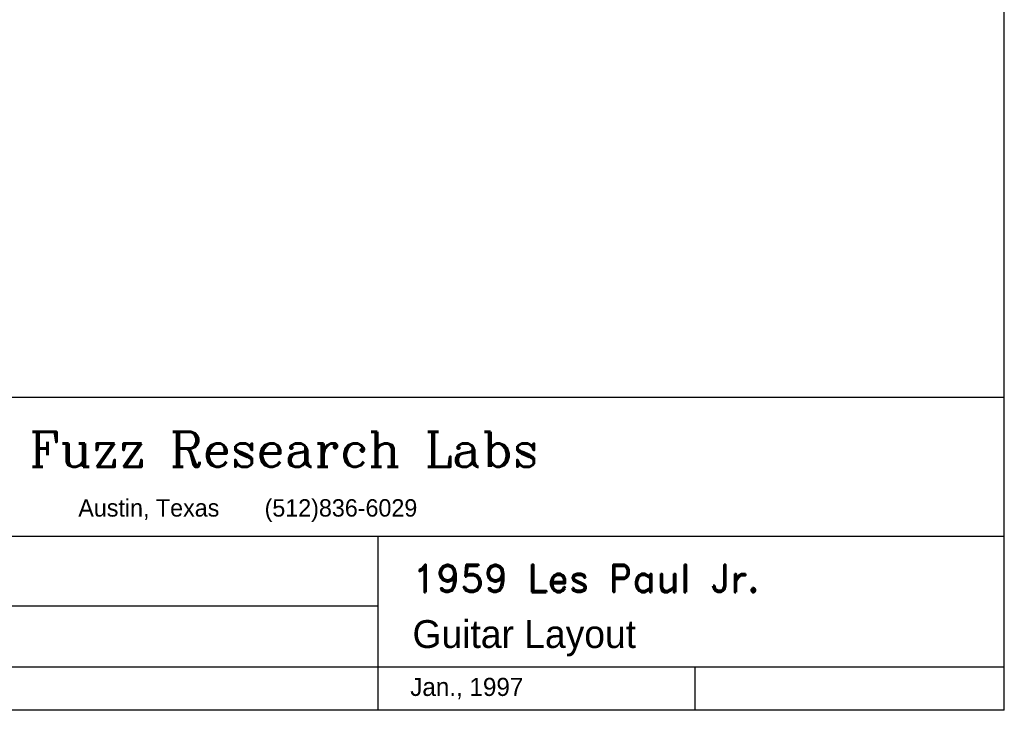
# Model space of a CAD drawing. Extents: x 0.2 to 41.2, y 0.2 to 29.2.
# Tile 7 of 9: x 34.2 to 41.2, y 0.2 to 5.2. Entities that reach past the tile are written whole.
import ezdxf

# ---------------------------------------------------------------- set-up
doc = ezdxf.new("R2010")
doc.units = 0
doc.layers.get('0').update_dxf_attribs({"linetype": 'CONTINUOUS'})
doc.layers.add('TITLEBLOCK', color=7, linetype='CONTINUOUS')
doc.styles.add('ROMANC', font='romanc')
doc.styles.add('ROMAND', font='romand')

msp = doc.modelspace()

# ---------------------------------------------------------------- linework, layer by layer
for p, q in [((32.75, 0.561638), (41.25, 0.561638)), ((39.028759, 0.561638), (39.028759, 0.25))]:
    msp.add_line(p, q)
at = {"layer": 'TITLEBLOCK'}
for p, q in [((41.25, 0.25), (41.25, 29.25)), ((32.75, 2.5), (41.25, 2.5)), ((32.75, 1.5), (41.25, 1.5)), ((36.75, 1.5), (36.75, 0.25)), ((32.75, 1), (36.75, 1)), ((41.25, 0.25), (0.25, 0.25))]:
    msp.add_line(p, q, dxfattribs=at)

# ---------------------------------------------------------------- texts
for s, height, style, p in [('Fuzz Research Labs', 0.25, 'ROMANC', (34.25, 2)), ('1959 Les Paul Jr.', 0.2, 'ROMAND', (37, 1.097827))]:
    msp.add_text(s, height=height, dxfattribs=dict(at, style=style)).set_placement(p)
for s, height, p in [('Austin, Texas       (512)836-6029', 0.125, (34.60023, 1.641638)), ('Guitar Layout', 0.2, (37, 0.697827)), ('Jan., 1997', 0.13, (36.984072, 0.353197))]:
    msp.add_text(s, height=height, dxfattribs=at).set_placement(p)

doc.saveas('drawing.dxf')
